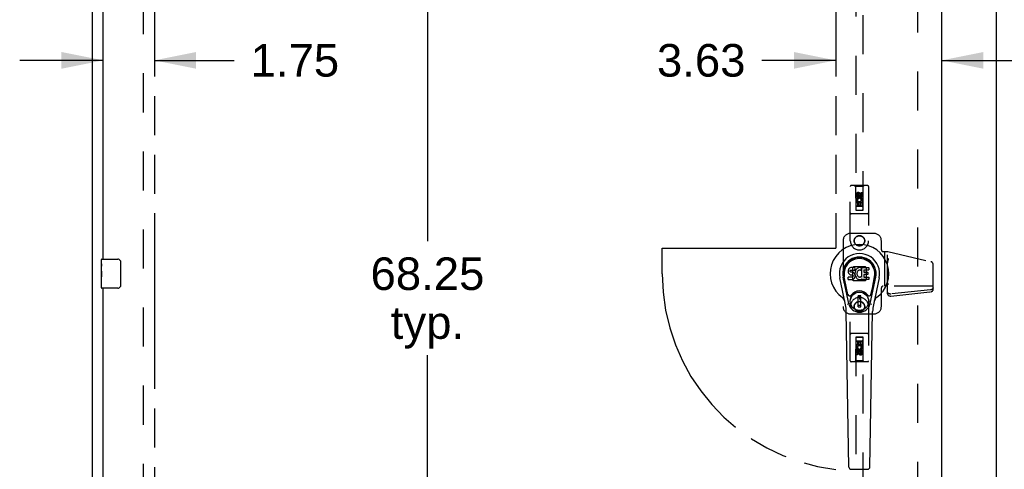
# Model space of a CAD drawing. Header units: inches. Extents: x 0 to 243, y 0 to 157.
# Tile 8 of 22: x 46 to 80, y 78 to 94. Entities that reach past the tile are written whole.
import ezdxf

# ---------------------------------------------------------------- set-up
doc = ezdxf.new("R2010")
doc.units = ezdxf.units.IN
doc.header["$LTSCALE"] = 13.357143
doc.header["$MEASUREMENT"] = 0
doc.linetypes.add('HIDDEN', pattern=[0.2, 0.1, -0.1])
doc.linetypes.add('PHANTOM', pattern=[0.8, 0.45, -0.05, 0.1, -0.05, 0.1, -0.05])
doc.layers.get('0').update_dxf_attribs({"linetype": 'CONTINUOUS'})
for name, color, linetype in [('02___PRT_ALL_AXES', 7, 'CONTINUOUS'), ('AVAILABLE_DOOR_SPACE', 7, 'CONTINUOUS'), ('DEFAULT_2', 8, 'HIDDEN'), ('DIMENSIONS', 7, 'CONTINUOUS')]:
    doc.layers.add(name, color=color, linetype=linetype)
doc.styles.get("Standard").update_dxf_attribs({"font": 'arial.ttf'})
doc.dimstyles.new('DIMSTYLE_2', dxfattribs={"dimtxt": 1.114286, "dimasz": 1.428571, "dimexe": 0.09, "dimexo": 0.07, "dimgap": 0.039, "dimtad": 0, "dimtih": 1, "dimtoh": 1, "dimzin": 4, "dimdsep": 46, "dimtxsty": 'Standard', "dimblk": '_FILLED', "dimblk1": '_FILLED', "dimblk2": '_FILLED', "dimcen": 0.09, "dimazin": 1, "dimtfac": 1, "dimtdec": 3, "dimtofl": 0, "dimtmove": 0, "dimatfit": 3, "dimldrblk": '_FILLED', "dimfxl": 1, "dimtolj": 1, "dimtzin": 4, "dimarcsym": 0})
doc.dimstyles.get("Standard").update_dxf_attribs({"dimtxt": 1.214286, "dimasz": 1.428571, "dimexe": 0.09, "dimexo": 0.07, "dimgap": 0.09, "dimtad": 0, "dimtih": 1, "dimtoh": 1, "dimdec": 3, "dimzin": 4, "dimdsep": 46, "dimtxsty": 'Standard', "dimblk": '_FILLED', "dimblk1": '_FILLED', "dimblk2": '_FILLED', "dimcen": 0.09, "dimadec": 3, "dimazin": 1, "dimtp": 0.001, "dimtm": 0.001, "dimtfac": 1, "dimtdec": 3, "dimtofl": 0, "dimtmove": 0, "dimatfit": 3, "dimldrblk": '_FILLED', "dimfxl": 1, "dimtolj": 1, "dimtzin": 4, "dimarcsym": 0})

# ---------------------------------------------------------------- blocks, each defined once
blk = doc.blocks.new('_FILLED')
at = {"color": 0, "linetype": 'ByBlock'}
blk.add_solid([(0, 0), (-1, 0.2), (-1, -0.2)], dxfattribs=at)
blk = doc.blocks.new('*D8')
at = {"layer": 'DIMENSIONS', "color": 2, "linetype": 'Continuous'}
for p, q in [((48.883, 92.119), (46.025, 92.119)), ((50.633, 92.119), (53.369, 92.119))]:
    blk.add_line(p, q, dxfattribs=at)
at = {"layer": 'DIMENSIONS', "color": 2, "linetype": 'Continuous', "xscale": 1.4285714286, "yscale": 1.4285714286, "zscale": 1.4285714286}
blk.add_blockref('_FILLED', (48.883, 92.119), dxfattribs=at)
at = {"layer": 'DIMENSIONS', "color": 2, "linetype": 'Continuous', "xscale": 1.4285714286, "yscale": 1.4285714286, "zscale": 1.4285714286, "rotation": 180}
blk.add_blockref('_FILLED', (50.633, 92.119), dxfattribs=at)
at = {"layer": 'DIMENSIONS', "color": 2, "linetype": 'Continuous', "insert": (53.926, 92.677), "char_height": 1.1143, "width": 3.02804, "attachment_point": 1, "line_spacing_factor": 0.9}
blk.add_mtext('1.75', dxfattribs=at)
blk = doc.blocks.new('*D10')
at = {"layer": 'DIMENSIONS', "color": 2, "linetype": 'Continuous'}
for p, q in [((73.945, 92.119), (71.416, 92.119)), ((77.57, 92.119), (80.427, 92.119))]:
    blk.add_line(p, q, dxfattribs=at)
at = {"layer": 'DIMENSIONS', "color": 2, "linetype": 'Continuous', "xscale": 1.4285714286, "yscale": 1.4285714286, "zscale": 1.4285714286}
blk.add_blockref('_FILLED', (73.945, 92.119), dxfattribs=at)
at = {"layer": 'DIMENSIONS', "color": 2, "linetype": 'Continuous', "xscale": 1.4285714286, "yscale": 1.4285714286, "zscale": 1.4285714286, "rotation": 180}
blk.add_blockref('_FILLED', (77.57, 92.119), dxfattribs=at)
at = {"layer": 'DIMENSIONS', "color": 2, "linetype": 'Continuous', "insert": (70.859, 92.677), "char_height": 1.1143, "width": 3.02804, "attachment_point": 3, "line_spacing_factor": 0.9}
blk.add_mtext('3.63', dxfattribs=at)
blk = doc.blocks.new('*D11')
at = {"layer": 'DIMENSIONS', "color": 2, "linetype": 'Continuous'}
for p, q in [((60.372, 118.945), (58.692, 118.945)), ((59.977, 118.945), (59.977, 85.934)), ((59.977, 50.695), (59.977, 82.034))]:
    blk.add_line(p, q, dxfattribs=at)
at = {"layer": 'DIMENSIONS', "color": 2, "linetype": 'Continuous', "xscale": 1.4285714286, "yscale": 1.4285714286, "zscale": 1.4285714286}
for p, rotation in [((59.977, 118.945), 90), ((59.977, 50.695), 270)]:
    blk.add_blockref('_FILLED', p, dxfattribs=dict(at, rotation=rotation))
at = {"layer": 'DIMENSIONS', "color": 2, "linetype": 'Continuous', "insert": (59.977, 85.377), "char_height": 1.1143, "width": 3.89379, "attachment_point": 2, "line_spacing_factor": 0.9}
blk.add_mtext('68.25\\Ptyp.', dxfattribs=at)

msp = doc.modelspace()

# ---------------------------------------------------------------- linework, layer by layer
at = {"color": 3, "linetype": 'Continuous'}
for p, q in [((48.508, 120.716), (48.508, 48.924)), ((77.57, 119.966), (77.57, 49.674)), ((79.445, 49.674), (79.445, 119.966)), ((48.883, 85.32), (48.883, 114.57)), ((48.883, 55.07), (48.883, 84.32))]:
    msp.add_line(p, q, dxfattribs=at)
at = {"color": 7, "linetype": 'Continuous'}
for p, q in [((48.823, 85.159), (48.823, 85.305)), ((48.838, 85.32), (49.378, 85.32)), ((48.823, 84.902), (48.823, 84.935)), ((49.477, 85.22), (49.477, 84.42)), ((74.373, 84.934), (74.371, 84.911)), ((74.371, 84.911), (74.372, 84.887)), ((74.378, 84.958), (74.373, 84.934)), ((74.388, 84.98), (74.378, 84.958)), ((74.401, 85), (74.388, 84.98)), ((74.41, 85.008), (74.401, 85)), ((74.419, 85.014), (74.41, 85.008)), ((74.441, 85.024), (74.419, 85.014)), ((74.464, 85.031), (74.441, 85.024)), ((74.443, 84.914), (74.445, 84.929)), ((74.443, 84.899), (74.443, 84.914)), ((74.443, 84.891), (74.443, 84.899)), ((74.445, 84.929), (74.448, 84.936)), ((74.448, 84.936), (74.454, 84.941)), ((74.454, 84.941), (74.468, 84.945)), ((74.604, 85.031), (74.464, 85.031)), ((74.468, 84.945), (74.483, 84.946)), ((74.483, 84.946), (74.596, 84.946)), ((74.596, 84.946), (74.602, 84.947)), ((74.602, 84.947), (74.604, 84.952)), ((74.606, 84.989), (74.604, 85.031)), ((74.604, 84.952), (74.605, 84.965)), ((74.605, 84.965), (74.606, 84.989)), ((74.618, 84.911), (74.612, 84.889)), ((74.627, 84.931), (74.618, 84.911)), ((74.638, 84.951), (74.627, 84.931)), ((74.651, 84.969), (74.638, 84.951)), ((74.665, 84.986), (74.651, 84.969)), ((74.682, 85.001), (74.665, 84.986)), ((74.7, 85.014), (74.682, 85.001)), ((74.701, 84.913), (74.687, 84.89)), ((74.72, 85.023), (74.7, 85.014)), ((74.709, 84.924), (74.701, 84.913)), ((74.72, 84.931), (74.709, 84.924)), ((74.742, 85.028), (74.72, 85.023)), ((74.745, 84.942), (74.72, 84.931)), ((74.764, 85.03), (74.742, 85.028)), ((74.757, 84.945), (74.745, 84.942)), ((74.771, 84.945), (74.757, 84.945)), ((74.787, 85.03), (74.764, 85.03)), ((74.784, 84.942), (74.771, 84.945)), ((74.796, 84.937), (74.784, 84.942)), ((74.798, 85.028), (74.787, 85.03)), ((74.808, 85.024), (74.798, 85.028)), ((74.829, 85.007), (74.802, 84.939)), ((74.827, 85.012), (74.808, 85.024)), ((74.837, 84.704), (74.837, 85.029)), ((74.837, 85.029), (75.074, 85.029)), ((74.907, 84.942), (74.907, 84.874)), ((75.074, 84.946), (74.912, 84.946)), ((75.079, 85.025), (75.079, 84.951)), ((48.823, 84.705), (48.823, 84.736)), ((74.281, 83.75), (74.084, 84.676)), ((74.392, 83.798), (74.199, 84.701)), ((74.247, 84.475), (74.203, 84.702)), ((74.315, 84.328), (74.24, 84.709)), ((74.372, 84.887), (74.376, 84.863)), ((74.374, 84.625), (74.374, 84.7)), ((74.376, 84.863), (74.384, 84.841)), ((74.438, 84.705), (74.378, 84.704)), ((74.379, 84.62), (74.523, 84.62)), ((74.384, 84.841), (74.397, 84.821)), ((74.397, 84.821), (74.414, 84.803)), ((74.414, 84.803), (74.433, 84.79)), ((74.433, 84.79), (74.445, 84.786)), ((74.499, 84.705), (74.438, 84.705)), ((74.445, 84.884), (74.443, 84.891)), ((74.45, 84.878), (74.445, 84.884)), ((74.445, 84.786), (74.456, 84.784)), ((74.456, 84.874), (74.45, 84.878)), ((74.471, 84.87), (74.456, 84.874)), ((74.456, 84.784), (74.504, 84.784)), ((74.495, 84.871), (74.471, 84.87)), ((74.519, 84.869), (74.495, 84.871)), ((74.514, 84.706), (74.499, 84.705)), ((74.504, 84.784), (74.511, 84.783)), ((74.511, 84.783), (74.518, 84.781)), ((74.52, 84.71), (74.514, 84.706)), ((74.518, 84.781), (74.524, 84.776)), ((74.542, 84.864), (74.519, 84.869)), ((74.526, 84.715), (74.52, 84.71)), ((74.523, 84.62), (74.535, 84.622)), ((74.524, 84.776), (74.529, 84.77)), ((74.535, 84.727), (74.526, 84.715)), ((74.529, 84.77), (74.536, 84.757)), ((74.538, 84.734), (74.535, 84.727)), ((74.535, 84.622), (74.546, 84.626)), ((74.536, 84.757), (74.538, 84.741)), ((74.538, 84.741), (74.538, 84.734)), ((74.553, 84.859), (74.542, 84.864)), ((74.546, 84.626), (74.566, 84.639)), ((74.563, 84.853), (74.553, 84.859)), ((74.58, 84.836), (74.563, 84.853)), ((74.566, 84.639), (74.583, 84.656)), ((74.593, 84.816), (74.58, 84.836)), ((74.583, 84.656), (74.589, 84.666)), ((74.589, 84.666), (74.595, 84.677)), ((74.603, 84.794), (74.593, 84.816)), ((74.595, 84.677), (74.603, 84.699)), ((74.609, 84.77), (74.603, 84.794)), ((74.603, 84.699), (74.61, 84.723)), ((74.608, 84.867), (74.604, 84.823)), ((74.604, 84.823), (74.605, 84.801)), ((74.605, 84.801), (74.608, 84.779)), ((74.612, 84.889), (74.608, 84.867)), ((74.608, 84.779), (74.612, 84.757)), ((74.611, 84.746), (74.609, 84.77)), ((74.61, 84.723), (74.611, 84.746)), ((74.612, 84.757), (74.619, 84.736)), ((74.619, 84.736), (74.641, 84.697)), ((74.641, 84.697), (74.653, 84.678)), ((74.653, 84.678), (74.668, 84.661)), ((74.668, 84.661), (74.684, 84.646)), ((74.674, 84.839), (74.673, 84.812)), ((74.673, 84.812), (74.674, 84.799)), ((74.677, 84.866), (74.674, 84.839)), ((74.674, 84.799), (74.677, 84.786)), ((74.681, 84.878), (74.677, 84.866)), ((74.677, 84.786), (74.688, 84.761)), ((74.687, 84.89), (74.681, 84.878)), ((74.684, 84.646), (74.702, 84.633)), ((74.688, 84.761), (74.701, 84.738)), ((74.701, 84.738), (74.71, 84.728)), ((74.702, 84.633), (74.712, 84.628)), ((74.71, 84.728), (74.72, 84.719)), ((74.712, 84.628), (74.722, 84.624)), ((74.72, 84.719), (74.731, 84.712)), ((74.722, 84.624), (74.744, 84.618)), ((74.731, 84.712), (74.743, 84.707)), ((74.743, 84.707), (74.757, 84.704)), ((74.744, 84.618), (74.766, 84.616)), ((74.757, 84.704), (74.77, 84.704)), ((74.766, 84.616), (74.788, 84.619)), ((74.77, 84.704), (74.783, 84.706)), ((74.783, 84.706), (74.796, 84.71)), ((74.788, 84.619), (74.809, 84.626)), ((74.796, 84.71), (74.808, 84.715)), ((74.808, 84.715), (74.819, 84.723)), ((74.809, 84.626), (74.828, 84.637)), ((74.825, 84.722), (74.837, 84.704)), ((74.828, 84.637), (74.829, 84.637)), ((74.839, 84.637), (74.829, 84.637)), ((74.839, 84.624), (74.839, 84.637)), ((75.075, 84.62), (74.844, 84.62)), ((74.909, 84.783), (74.909, 84.706)), ((74.912, 84.87), (75.043, 84.87)), ((75.043, 84.788), (74.913, 84.788)), ((74.913, 84.701), (75.075, 84.701)), ((75.048, 84.865), (75.048, 84.792)), ((75.079, 84.697), (75.079, 84.624)), ((75.123, 83.798), (75.316, 84.701)), ((75.2, 84.328), (75.275, 84.709)), ((75.431, 84.676), (75.234, 83.75)), ((75.268, 84.475), (75.312, 84.702)), ((48.823, 84.335), (48.823, 84.474)), ((49.378, 84.32), (48.838, 84.32)), ((74.363, 84.103), (74.315, 84.328)), ((75.152, 84.103), (75.2, 84.328)), ((74.712, 83.689), (74.712, 84.063)), ((74.803, 84.063), (74.712, 84.063)), ((74.712, 84.023), (74.803, 84.023)), ((74.763, 84.023), (74.763, 83.944)), ((74.803, 83.944), (74.763, 83.944)), ((74.803, 83.689), (74.803, 84.063)), ((74.803, 83.728), (74.712, 83.728)), ((74.712, 83.689), (74.803, 83.689)), ((74.4, 78.204), (74.307, 83.525)), ((75.115, 78.204), (75.208, 83.525)), ((74.478, 78.127), (75.037, 78.127))]:
    msp.add_line(p, q, dxfattribs=at)
for points in [[(49.471, 85.256), (49.473, 85.251), (49.474, 85.245), (49.476, 85.239), (49.477, 85.233), (49.477, 85.226), (49.477, 85.22)], [(49.477, 84.42), (49.477, 84.414), (49.477, 84.407), (49.476, 84.401), (49.474, 84.395), (49.473, 84.39), (49.471, 84.384)], [(74.359, 83.767), (74.358, 83.773), (74.356, 83.778), (74.355, 83.784), (74.353, 83.789)], [(75.162, 83.789), (75.161, 83.784), (75.159, 83.778), (75.158, 83.773), (75.156, 83.767)]]:
    msp.add_lwpolyline(points, dxfattribs=at)
for radius in [0.317, 0.313]:
    msp.add_circle((74.758, 83.876), radius, dxfattribs=at)
for centre, radius, start, end in [((74.758, 84.82), 1.004, 305.5066, 234.4934), ((48.838, 85.305), 0.015, 90, 180), ((49.378, 85.22), 0.1, 21.1999, 90), ((74.758, 84.82), 0.689, 347.9703, 192.0297), ((74.758, 84.82), 0.571, 347.9703, 192.0297), ((74.758, 84.81), 0.527, 348.9402, 191.0594), ((74.798, 84.941), 0.00448, 246.1578, 339.0016), ((74.824, 85.009), 0.00448, 339.0016, 51.8729), ((74.912, 84.942), 0.00448, 90, 180), ((75.074, 85.025), 0.00448, 0, 90), ((75.074, 84.951), 0.00448, 270, 360), ((74.378, 84.7), 0.00448, 90, 180.0119), ((74.379, 84.625), 0.00483, 180, 270), ((74.822, 84.719), 0.00448, 34.0893, 127.3444), ((74.844, 84.624), 0.00448, 180, 270), ((74.912, 84.874), 0.00448, 180, 270), ((74.913, 84.783), 0.00448, 90, 180), ((74.913, 84.706), 0.00448, 180, 270), ((75.043, 84.865), 0.00448, 0, 90), ((75.043, 84.792), 0.00448, 270, 360), ((75.075, 84.697), 0.00448, 0, 90), ((75.075, 84.624), 0.00448, 270, 360), ((48.838, 84.335), 0.015, 180, 270), ((49.378, 84.42), 0.1, 270, 338.7946), ((74.758, 83.876), 0.354, 35.4237, 144.5763), ((74.06, 83.843), 0.197, 12.0297, 54.4934), ((74.421, 84.115), 0.0591, 192.0297, 324.5763), ((75.094, 84.115), 0.0591, 215.4237, 347.9703), ((75.455, 83.843), 0.197, 125.5066, 167.9703), ((73.126, 83.504), 1.181, 1, 12.0297), ((74.758, 83.876), 0.374, 192.0297, 347.9703), ((76.389, 83.504), 1.181, 167.9703, 179), ((74.478, 78.206), 0.0787, 181, 270), ((75.037, 78.206), 0.0787, 270, 359)]:
    msp.add_arc(centre, radius, start, end, dxfattribs=at)
msp.add_ellipse((74.758, 84.81), major_axis=(0, 0.565), ratio=0.999848, start_param=-1.76365, end_param=1.76365, dxfattribs=at)
at = {"layer": '02___PRT_ALL_AXES', "color": 8, "linetype": 'HIDDEN'}
for p, q in [((74.822, 87.507), (74.822, 87.599)), ((74.822, 87.599), (74.864, 87.599)), ((74.864, 87.599), (74.864, 87.507)), ((74.651, 87.443), (74.651, 87.535)), ((74.693, 87.443), (74.651, 87.443)), ((74.651, 87.13), (74.651, 87.287)), ((74.651, 87.287), (74.829, 87.287)), ((74.699, 87.311), (74.66, 87.294)), ((74.693, 87.535), (74.693, 87.443)), ((74.737, 87.507), (74.737, 87.535)), ((74.778, 87.549), (74.778, 87.503)), ((74.829, 87.287), (74.81, 87.3)), ((74.854, 87.29), (74.852, 87.287)), ((74.852, 87.287), (74.864, 87.287)), ((74.864, 87.287), (74.864, 87.13)), ((74.693, 87.13), (74.651, 87.13)), ((74.693, 87.244), (74.693, 87.13)), ((74.736, 87.244), (74.693, 87.244)), ((74.736, 87.152), (74.736, 87.244)), ((74.778, 87.152), (74.736, 87.152)), ((74.778, 87.244), (74.778, 87.152)), ((74.822, 87.244), (74.778, 87.244)), ((74.822, 87.13), (74.822, 87.244)), ((74.864, 87.13), (74.822, 87.13)), ((74.521, 85.014), (74.521, 84.626)), ((74.552, 85.052), (74.526, 85.025)), ((74.951, 85.057), (74.564, 85.057)), ((74.989, 85.025), (74.963, 85.052)), ((74.994, 84.626), (74.994, 85.014)), ((74.526, 84.615), (74.552, 84.588)), ((74.564, 84.584), (74.951, 84.584)), ((74.963, 84.588), (74.989, 84.615)), ((74.651, 82.354), (74.651, 82.51)), ((74.651, 82.51), (74.693, 82.51)), ((74.663, 82.354), (74.651, 82.354)), ((74.661, 82.35), (74.663, 82.354)), ((74.687, 82.354), (74.705, 82.341)), ((74.864, 82.354), (74.687, 82.354)), ((74.693, 82.51), (74.693, 82.396)), ((74.693, 82.396), (74.737, 82.396)), ((74.737, 82.396), (74.737, 82.488)), ((74.737, 82.488), (74.779, 82.488)), ((74.779, 82.488), (74.779, 82.396)), ((74.779, 82.396), (74.822, 82.396)), ((74.816, 82.329), (74.855, 82.346)), ((74.822, 82.396), (74.822, 82.51)), ((74.822, 82.51), (74.864, 82.51)), ((74.864, 82.51), (74.864, 82.354)), ((74.651, 82.041), (74.651, 82.133)), ((74.693, 82.041), (74.651, 82.041)), ((74.693, 82.133), (74.693, 82.041)), ((74.737, 82.091), (74.737, 82.137)), ((74.778, 82.133), (74.778, 82.105)), ((74.822, 82.105), (74.822, 82.197)), ((74.822, 82.197), (74.864, 82.197)), ((74.864, 82.197), (74.864, 82.105))]:
    msp.add_line(p, q, dxfattribs=at)
at = {"layer": '02___PRT_ALL_AXES', "color": 7, "linetype": 'Continuous'}
for p, q in [((48.823, 85.159), (48.823, 85.305)), ((48.823, 84.902), (48.823, 85.159)), ((48.828, 85.103), (48.823, 85.103)), ((48.823, 84.935), (48.829, 84.935)), ((48.823, 84.335), (48.823, 84.899)), ((48.829, 84.935), (48.829, 85.072)), ((48.824, 84.872), (48.823, 84.872)), ((48.823, 84.741), (48.828, 84.741)), ((48.823, 84.705), (48.829, 84.705)), ((48.823, 84.642), (48.829, 84.642)), ((48.829, 84.474), (48.829, 84.705)), ((48.823, 84.474), (48.829, 84.474))]:
    msp.add_line(p, q, dxfattribs=at)
for points in [[(48.823, 85.159), (48.823, 85.156), (48.823, 85.151), (48.824, 85.146), (48.825, 85.132)], [(48.823, 84.902), (48.823, 84.893), (48.823, 84.884), (48.824, 84.874)], [(48.825, 85.132), (48.826, 85.125), (48.827, 85.117), (48.828, 85.108)], [(48.828, 85.108), (48.829, 85.099), (48.829, 85.09), (48.829, 85.081), (48.829, 85.072)], [(48.824, 84.874), (48.827, 84.841), (48.828, 84.829), (48.828, 84.816), (48.829, 84.804), (48.829, 84.791), (48.829, 84.778), (48.829, 84.765), (48.829, 84.752), (48.828, 84.74), (48.828, 84.728), (48.827, 84.716)]]:
    msp.add_lwpolyline(points, dxfattribs=at)
at = {"layer": '02___PRT_ALL_AXES', "color": 8, "linetype": 'HIDDEN'}
for centre, radius in [((74.758, 87.493), 0.085), ((74.758, 85.945), 0.172), ((74.758, 83.695), 0.172), ((74.758, 82.148), 0.085)]:
    msp.add_circle(centre, radius, dxfattribs=at)
for centre, radius, start, end in [((74.715, 87.535), 0.0644, 12.2995, 180.0775), ((74.758, 87.336), 0.107, 334.2636, 203.4027), ((74.715, 87.535), 0.0219, 359.9011, 180), ((74.758, 87.336), 0.0639, 324.8895, 203.4026), ((74.801, 87.507), 0.0635, 180, 360), ((74.8, 87.507), 0.0219, 190.307, 360), ((74.537, 85.014), 0.016, 135, 180), ((74.564, 85.041), 0.016, 90, 135), ((74.951, 85.041), 0.016, 45, 90), ((74.978, 85.014), 0.016, 0, 45), ((74.537, 84.626), 0.016, 180, 225), ((74.564, 84.6), 0.016, 225, 270), ((74.951, 84.6), 0.016, 270, 315), ((74.978, 84.626), 0.016, 315, 360), ((74.757, 82.304), 0.107, 154.2636, 23.4027), ((74.757, 82.304), 0.0639, 144.8895, 23.4026), ((74.714, 82.133), 0.0635, 0, 180), ((74.715, 82.133), 0.0219, 10.307, 180), ((74.8, 82.105), 0.0644, 192.2995, 0.0775), ((74.8, 82.105), 0.0219, 179.9011, 360)]:
    msp.add_arc(centre, radius, start, end, dxfattribs=at)
at = {"layer": '02___PRT_ALL_AXES', "color": 7, "linetype": 'Continuous'}
msp.add_ellipse((49.086, 84.736), major_axis=(0.263, 0), ratio=0.432808, start_param=-3.141593, end_param=-2.961605, dxfattribs=at)
at = {"layer": 'AVAILABLE_DOOR_SPACE', "color": 4, "linetype": 'PHANTOM'}
for p, q in [((50.633, 118.945), (50.633, 50.695)), ((73.945, 118.945), (73.945, 85.695)), ((68.008, 84.82), (68.008, 85.695)), ((68.008, 85.695), (73.945, 85.695))]:
    msp.add_line(p, q, dxfattribs=at)
msp.add_arc((74.758, 84.82), 6.75, 180, 263.0865, dxfattribs=at)
at = {"layer": 'DEFAULT_2', "color": 8, "linetype": 'HIDDEN'}
for p, q in [((50.258, 50.268), (50.258, 119.372)), ((76.758, 50.335), (76.758, 119.305)), ((74.633, 118.993), (74.633, 86.991)), ((74.883, 86.991), (74.883, 118.993)), ((74.445, 85.945), (74.445, 87.803)), ((75.04, 87.833), (74.475, 87.833)), ((74.628, 87.803), (74.598, 87.833)), ((74.628, 87.803), (74.631, 86.993)), ((74.888, 87.803), (74.628, 87.803)), ((74.884, 86.993), (74.888, 87.803)), ((74.888, 87.803), (74.918, 87.833)), ((75.07, 87.803), (75.07, 85.945)), ((74.758, 87.564), (74.695, 87.528)), ((74.695, 87.528), (74.695, 87.456)), ((74.695, 87.528), (74.705, 87.523)), ((74.695, 87.456), (74.705, 87.462)), ((74.695, 87.456), (74.758, 87.42)), ((74.758, 87.553), (74.705, 87.523)), ((74.705, 87.523), (74.705, 87.462)), ((74.705, 87.462), (74.758, 87.432)), ((74.758, 87.564), (74.758, 87.553)), ((74.82, 87.528), (74.758, 87.564)), ((74.81, 87.523), (74.758, 87.553)), ((74.758, 87.432), (74.81, 87.462)), ((74.758, 87.42), (74.82, 87.456)), ((74.758, 87.42), (74.758, 87.432)), ((74.82, 87.528), (74.81, 87.523)), ((74.81, 87.462), (74.81, 87.523)), ((74.82, 87.456), (74.81, 87.462)), ((74.82, 87.456), (74.82, 87.528)), ((74.885, 87.243), (74.63, 87.243)), ((74.631, 86.993), (74.884, 86.993)), ((74.633, 86.994), (74.883, 86.994)), ((74.633, 86.991), (74.883, 86.991)), ((74.843, 87.118), (74.673, 87.118)), ((75.04, 86.868), (74.475, 86.868)), ((74.198, 85.945), (74.198, 83.695)), ((75.258, 86.195), (74.448, 86.195)), ((75.508, 85.635), (75.508, 85.945)), ((75.568, 85.575), (75.728, 85.575)), ((75.615, 85.575), (75.615, 84.393)), ((75.719, 84.129), (75.719, 85.575)), ((75.728, 85.575), (77.2, 85.233)), ((77.278, 84.272), (77.278, 85.136)), ((75.508, 83.695), (75.508, 84.333)), ((77.278, 84.393), (75.568, 84.393)), ((75.749, 84.463), (75.719, 84.463)), ((77.192, 84.268), (75.833, 84.125)), ((75.833, 84.056), (77.192, 84.198)), ((74.445, 81.838), (74.445, 83.695)), ((75.07, 83.695), (75.07, 81.838)), ((74.448, 83.445), (75.258, 83.445)), ((75.04, 82.773), (74.475, 82.773)), ((74.631, 82.648), (74.628, 81.838)), ((74.631, 82.648), (74.884, 82.648)), ((74.633, 82.649), (74.633, 50.648)), ((74.883, 82.649), (74.633, 82.649)), ((74.883, 82.646), (74.633, 82.646)), ((74.883, 50.648), (74.883, 82.649)), ((74.888, 81.838), (74.884, 82.648)), ((74.63, 82.398), (74.885, 82.398)), ((74.673, 82.523), (74.843, 82.523)), ((74.758, 82.22), (74.695, 82.184)), ((74.758, 82.208), (74.705, 82.178)), ((74.758, 82.22), (74.758, 82.208)), ((74.82, 82.184), (74.758, 82.22)), ((74.81, 82.178), (74.758, 82.208)), ((74.695, 82.184), (74.695, 82.112)), ((74.695, 82.184), (74.705, 82.178)), ((74.695, 82.112), (74.705, 82.118)), ((74.695, 82.112), (74.758, 82.076)), ((74.705, 82.178), (74.705, 82.118)), ((74.705, 82.118), (74.758, 82.087)), ((74.758, 82.087), (74.81, 82.118)), ((74.758, 82.076), (74.82, 82.112)), ((74.758, 82.076), (74.758, 82.087)), ((74.82, 82.184), (74.81, 82.178)), ((74.81, 82.118), (74.81, 82.178)), ((74.82, 82.112), (74.81, 82.118)), ((74.82, 82.112), (74.82, 82.184)), ((75.04, 81.808), (74.475, 81.808)), ((74.628, 81.838), (74.598, 81.808)), ((74.888, 81.838), (74.628, 81.838)), ((74.888, 81.838), (74.918, 81.808))]:
    msp.add_line(p, q, dxfattribs=at)
for points in [[(75.741, 85.308), (75.738, 85.3), (75.736, 85.291), (75.733, 85.283), (75.731, 85.274), (75.729, 85.266), (75.727, 85.257), (75.725, 85.248), (75.723, 85.239), (75.722, 85.23), (75.72, 85.221), (75.719, 85.211), (75.719, 85.202), (75.719, 85.192)], [(75.749, 85.334), (75.746, 85.325), (75.741, 85.308)], [(77.278, 84.341), (77.277, 84.332), (77.275, 84.324), (77.271, 84.315), (77.266, 84.307), (77.26, 84.3), (77.253, 84.293), (77.245, 84.286), (77.235, 84.281), (77.225, 84.276), (77.215, 84.272), (77.203, 84.269), (77.192, 84.268)], [(77.192, 84.198), (77.203, 84.2), (77.215, 84.203), (77.225, 84.207), (77.235, 84.211), (77.245, 84.217), (77.253, 84.223), (77.26, 84.23), (77.266, 84.238), (77.271, 84.246), (77.275, 84.254), (77.277, 84.263), (77.278, 84.272)], [(75.833, 84.125), (75.82, 84.124), (75.808, 84.125), (75.796, 84.126), (75.784, 84.129), (75.773, 84.133), (75.763, 84.137), (75.753, 84.143), (75.744, 84.149), (75.737, 84.156), (75.73, 84.164), (75.725, 84.172), (75.722, 84.181), (75.719, 84.19), (75.719, 84.199)], [(75.719, 84.129), (75.719, 84.12), (75.722, 84.111), (75.725, 84.103), (75.73, 84.094), (75.737, 84.087), (75.744, 84.08), (75.753, 84.073), (75.763, 84.068), (75.773, 84.063), (75.784, 84.059), (75.796, 84.057), (75.808, 84.055), (75.82, 84.055), (75.833, 84.056)]]:
    msp.add_lwpolyline(points, dxfattribs=at)
for centre, radius in [((74.758, 87.493), 0.0845), ((74.758, 85.945), 0.18), ((74.758, 83.695), 0.18), ((74.758, 82.148), 0.0845)]:
    msp.add_circle(centre, radius, dxfattribs=at)
for centre, radius, start, end in [((74.475, 87.803), 0.03, 90, 180), ((75.04, 87.803), 0.03, 0, 90), ((74.673, 87.078), 0.04, 90, 180), ((74.673, 87.033), 0.04, 180, 270), ((74.843, 87.078), 0.04, 0, 90), ((74.843, 87.033), 0.04, 270, 360), ((74.475, 86.898), 0.03, 180, 270), ((75.04, 86.898), 0.03, 270, 360), ((74.448, 85.945), 0.25, 90, 180), ((74.758, 85.945), 0.312, 180, 360), ((75.258, 85.945), 0.25, 0, 90), ((75.568, 85.635), 0.06, 180, 270), ((77.178, 85.136), 0.1, 0, 76.9244), ((75.568, 84.333), 0.06, 90, 180), ((74.758, 83.695), 0.312, 0, 180), ((74.448, 83.695), 0.25, 180, 270), ((75.258, 83.695), 0.25, 270, 360), ((74.475, 82.743), 0.03, 90, 180), ((74.673, 82.608), 0.04, 90, 180), ((74.673, 82.563), 0.04, 180, 270), ((74.843, 82.608), 0.04, 0, 90), ((74.843, 82.563), 0.04, 270, 360), ((75.04, 82.743), 0.03, 0, 90), ((74.475, 81.838), 0.03, 180, 270), ((75.04, 81.838), 0.03, 270, 360)]:
    msp.add_arc(centre, radius, start, end, dxfattribs=at)
msp.add_ellipse((75.749, 84.507), major_axis=(0, -0.0448), ratio=0.669131, start_param=-1.570796, end_param=0, dxfattribs=at)

# ---------------------------------------------------------------- dimensions: what is measured, and where the dimension line sits
at = {"layer": 'DIMENSIONS', "color": 2, "linetype": 'Continuous'}
dim = msp.add_linear_dim(base=(48.883, 92.119), p1=(50.633, 118.945), p2=(48.883, 86.528), angle=180, dimstyle='DIMSTYLE_2', dxfattribs=at)
dim.commit()
dim.dimension.update_dxf_attribs({"geometry": '*D8', "text_midpoint": (55.493, 92.113), "dimtype": 160})
dim = msp.add_linear_dim(base=(59.977, 50.695), p1=(58.622, 118.945), p2=(50.633, 50.695), angle=270, text='<>\\Ptyp.', dimstyle='DIMSTYLE_2', dxfattribs=at)
dim.commit()
dim.dimension.update_dxf_attribs({"geometry": '*D11', "text_midpoint": (59.977, 83.984), "dimtype": 160})
dim = msp.add_linear_dim(base=(77.570056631, 92.11942733), p1=(73.945056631, 118.945015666), p2=(77.570056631, 49.694015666), dimstyle='DIMSTYLE_2', dxfattribs=at)
dim.commit()
dim.dimension.update_dxf_attribs({"geometry": '*D10', "text_midpoint": (69.343162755, 92.113211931), "dimtype": 160})

# ---------------------------------------------------------------- leaders
at = {"layer": 'DIMENSIONS', "color": 2, "linetype": 'Continuous', "annotation_type": 0, "has_hookline": 1, "hookline_direction": 1, "text_width": 8.531}
msp.add_leader([(83.07, 85.41), (84.81, 90.288), (85.654, 90.288)], dimstyle='Standard', override={"dimtad": 0}, dxfattribs=at)

doc.saveas('drawing.dxf')
